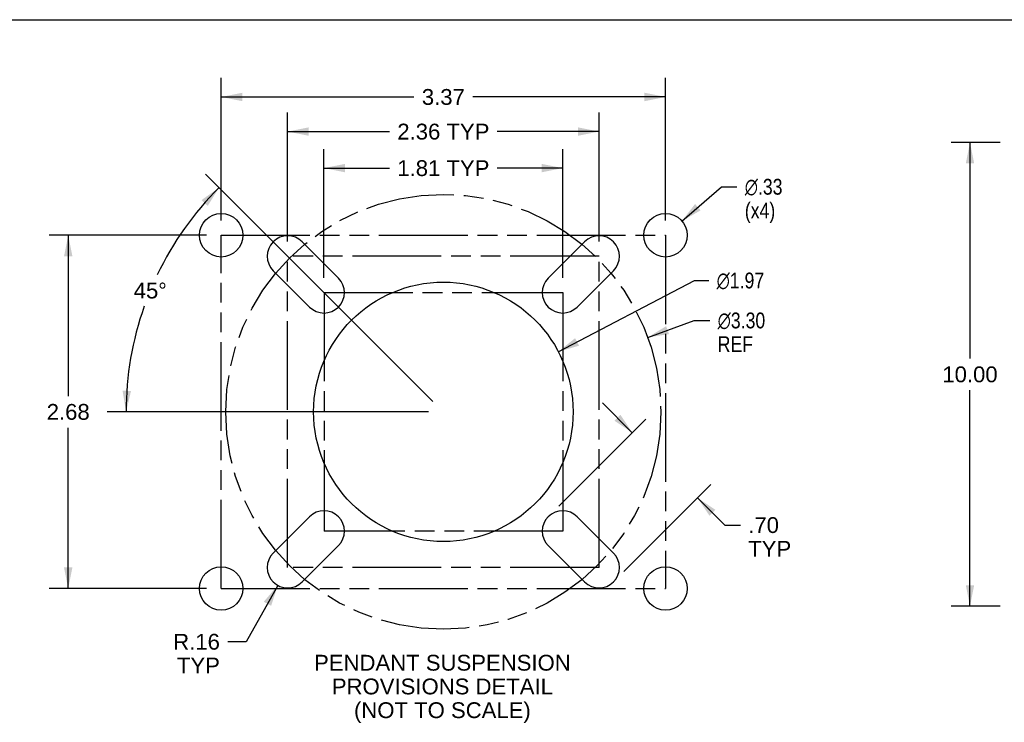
# Model space of a CAD drawing. Header units: inches. Extents: x 0 to 77.3, y 0 to 50.
# Tile 29 of 50: x 35.3 to 56.5, y 34.9 to 50. Entities that reach past the tile are written whole.
import ezdxf

# ---------------------------------------------------------------- set-up
doc = ezdxf.new("R2010")
doc.units = ezdxf.units.IN
doc.header["$LTSCALE"] = 4.25
doc.header["$MEASUREMENT"] = 0
doc.linetypes.add('PHANTOM', pattern=[0.8, 0.45, -0.05, 0.1, -0.05, 0.1, -0.05])
doc.layers.get('0').update_dxf_attribs({"linetype": 'CONTINUOUS'})
doc.layers.add('DEFAULT_3', color=7, linetype='PHANTOM')
doc.layers.add('DIMENSIONS', color=7, linetype='CONTINUOUS')
doc.styles.get("Standard").update_dxf_attribs({"font": 'arial.ttf'})
doc.styles.add('TEXTSTYLE_1', font='gdt', dxfattribs={"width": 0.8})
doc.dimstyles.new('DIMSTYLE_1', dxfattribs={"dimtxt": 0.340909, "dimasz": 0.454545, "dimexe": 0.09, "dimexo": 0.07, "dimgap": 0.09, "dimtad": 0, "dimtih": 1, "dimtoh": 1, "dimlfac": 0.352, "dimzin": 4, "dimdsep": 46, "dimtxsty": 'Standard', "dimblk": '_FILLED', "dimblk1": '_FILLED', "dimblk2": '_FILLED', "dimcen": 0.09, "dimadec": 3, "dimazin": 1, "dimtfac": 1, "dimtdec": 3, "dimtofl": 0, "dimtmove": 0, "dimatfit": 1, "dimldrblk": '_FILLED', "dimfxl": 0, "dimtolj": 1, "dimtzin": 4, "dimarcsym": 0})
doc.dimstyles.new('DIMSTYLE_2', dxfattribs={"dimtxt": 0.340909, "dimasz": 0.454545, "dimexe": 0.09, "dimexo": 0.07, "dimgap": 0.0375, "dimtad": 0, "dimtih": 1, "dimtoh": 1, "dimdec": 5, "dimlfac": 0.352, "dimzin": 4, "dimdsep": 46, "dimtxsty": 'Standard', "dimblk": '_FILLED', "dimblk1": '_FILLED', "dimblk2": '_FILLED', "dimcen": 0.09, "dimadec": 3, "dimazin": 1, "dimtfac": 1, "dimtdec": 3, "dimtofl": 0, "dimtmove": 0, "dimatfit": 3, "dimldrblk": '_FILLED', "dimfxl": 0, "dimtolj": 1, "dimtzin": 4, "dimarcsym": 0})
doc.dimstyles.new('DIMSTYLE_3', dxfattribs={"dimtxt": 0.340909, "dimasz": 0.454545, "dimexe": 0.09, "dimexo": 0.07, "dimgap": 0.0375, "dimtad": 0, "dimtih": 1, "dimtoh": 1, "dimzin": 4, "dimdsep": 46, "dimtxsty": 'Standard', "dimblk": '_FILLED', "dimblk1": '_FILLED', "dimblk2": '_FILLED', "dimcen": 0.09, "dimadec": 3, "dimazin": 1, "dimtfac": 1, "dimtdec": 3, "dimtofl": 0, "dimtmove": 0, "dimatfit": 3, "dimldrblk": '_FILLED', "dimfxl": 0, "dimtolj": 1, "dimtzin": 4, "dimarcsym": 0})
doc.dimstyles.new('DIMSTYLE_4', dxfattribs={"dimtxt": 0.340909, "dimasz": 0.454545, "dimexe": 0.09, "dimexo": 0.07, "dimgap": 0.0375, "dimtad": 0, "dimtih": 1, "dimtoh": 1, "dimlfac": 0.352, "dimzin": 4, "dimdsep": 46, "dimtxsty": 'Standard', "dimblk": '_FILLED', "dimblk1": '_FILLED', "dimblk2": '_FILLED', "dimcen": 0.09, "dimadec": 3, "dimazin": 1, "dimtfac": 1, "dimtdec": 3, "dimtofl": 0, "dimtmove": 0, "dimatfit": 3, "dimldrblk": '_FILLED', "dimfxl": 0, "dimtolj": 1, "dimtzin": 4, "dimarcsym": 0})
doc.dimstyles.new('DIMSTYLE_5', dxfattribs={"dimtxt": 0.340909, "dimasz": 0.454545, "dimexe": 0.09, "dimexo": 0.07, "dimgap": 0.09, "dimtad": 0, "dimtih": 1, "dimtoh": 1, "dimlfac": 0.352, "dimzin": 4, "dimdsep": 46, "dimtxsty": 'Standard', "dimblk": '_FILLED', "dimblk1": '_FILLED', "dimblk2": '_FILLED', "dimcen": 0.09, "dimadec": 3, "dimazin": 1, "dimtfac": 1, "dimtdec": 3, "dimtofl": 0, "dimtmove": 0, "dimatfit": 3, "dimldrblk": '_FILLED', "dimfxl": 0, "dimtolj": 1, "dimtzin": 4, "dimarcsym": 0})

# ---------------------------------------------------------------- blocks, each defined once
blk = doc.blocks.new('_FILLED')
at = {"color": 0, "linetype": 'ByBlock'}
blk.add_solid([(0, 0), (-1, 0.2), (-1, -0.2)], dxfattribs=at)
blk = doc.blocks.new('*D1')
at = {"layer": 'DIMENSIONS', "color": 2, "linetype": 'Continuous'}
for p, q in [((46.924, 42.842), (49.857, 44.377)), ((49.857, 44.377), (50.165, 44.377))]:
    blk.add_line(p, q, dxfattribs=at)
at = {"layer": 'DIMENSIONS', "color": 2, "linetype": 'Continuous', "xscale": 0.4545454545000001, "yscale": 0.4545454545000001, "zscale": 0.4545454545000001, "rotation": 207.626917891}
blk.add_blockref('_FILLED', (46.924, 42.842), dxfattribs=at)
at = {"layer": 'DIMENSIONS', "color": 2, "linetype": 'Continuous', "insert": (50.336, 44.548), "char_height": 0.34091, "width": 1.38096, "attachment_point": 1, "line_spacing_factor": 0.9, "style": 'TEXTSTYLE_1'}
blk.add_mtext('{\\fgdt;n}\\fArial;1.97', dxfattribs=at)
blk = doc.blocks.new('*D2')
at = {"layer": 'DIMENSIONS', "color": 2, "linetype": 'Continuous'}
for p, q in [((44.222, 41.771), (39.324, 46.669)), ((44.129, 41.546), (37.202, 41.546))]:
    blk.add_line(p, q, dxfattribs=at)
for start, end in [(135, 154.3703), (160.5604, 180)]:
    blk.add_arc((44.447, 41.546), 6.836, start, end, dxfattribs=at)
for points in [[(39.369, 45.985), (39.613, 46.379), (39.236, 46.11)], [(37.535, 42.003), (37.611, 41.546), (37.717, 41.997)]]:
    blk.add_solid(points, dxfattribs=at)
at = {"layer": 'DIMENSIONS', "color": 2, "linetype": 'Continuous', "insert": (38.131, 44.332), "char_height": 0.34091, "width": 0.75701, "attachment_point": 2, "line_spacing_factor": 0.9}
blk.add_mtext('45\\fgdt;{\\fgdt;~}', dxfattribs=at)
blk = doc.blocks.new('*D4')
at = {"layer": 'DIMENSIONS', "color": 2, "linetype": 'Continuous'}
for p, q in [((56.444, 47.355), (55.385, 47.355)), ((55.794, 47.355), (55.794, 42.696)), ((55.794, 37.355), (55.794, 42.014)), ((56.444, 37.355), (55.385, 37.355))]:
    blk.add_line(p, q, dxfattribs=at)
at = {"layer": 'DIMENSIONS', "color": 2, "linetype": 'Continuous', "xscale": 0.4545454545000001, "yscale": 0.4545454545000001, "zscale": 0.4545454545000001}
for p, rotation in [((55.794, 47.355), 90), ((55.794, 37.355), 270)]:
    blk.add_blockref('_FILLED', p, dxfattribs=dict(at, rotation=rotation))
at = {"layer": 'DIMENSIONS', "color": 2, "linetype": 'Continuous', "insert": (55.794, 42.525), "char_height": 0.3409, "width": 1.19128, "attachment_point": 2, "line_spacing_factor": 0.9}
blk.add_mtext('10.00', dxfattribs=at)
blk = doc.blocks.new('*D15')
at = {"layer": 'DIMENSIONS', "color": 2, "linetype": 'Continuous'}
for p, q in [((48.518, 41.097), (47.875, 41.74)), ((46.932, 39.511), (48.807, 41.386)), ((48.338, 38.105), (50.213, 39.98)), ((49.924, 39.691), (50.509, 39.106)), ((50.509, 39.106), (50.846, 39.106))]:
    blk.add_line(p, q, dxfattribs=at)
at = {"layer": 'DIMENSIONS', "color": 2, "linetype": 'Continuous', "xscale": 0.4545454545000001, "yscale": 0.4545454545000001, "zscale": 0.4545454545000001}
for p, rotation in [((48.518, 41.097), 315), ((49.924, 39.691), 135)]:
    blk.add_blockref('_FILLED', p, dxfattribs=dict(at, rotation=rotation))
at = {"layer": 'DIMENSIONS', "color": 2, "linetype": 'Continuous', "insert": (51.016, 39.276), "char_height": 0.3409, "width": 0.92388, "attachment_point": 1, "line_spacing_factor": 0.9}
blk.add_mtext('.70\\PTYP', dxfattribs=at)
blk = doc.blocks.new('*D16')
at = {"layer": 'DIMENSIONS', "color": 2, "linetype": 'Continuous'}
for p, q in [((48.851, 43.152), (49.853, 43.517)), ((49.853, 43.517), (50.188, 43.517))]:
    blk.add_line(p, q, dxfattribs=at)
at = {"layer": 'DIMENSIONS', "color": 2, "linetype": 'Continuous', "xscale": 0.4545454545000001, "yscale": 0.4545454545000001, "zscale": 0.4545454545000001, "rotation": 200.0343054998}
blk.add_blockref('_FILLED', (48.851, 43.152), dxfattribs=at)
at = {"layer": 'DIMENSIONS', "color": 2, "linetype": 'Continuous', "insert": (50.358, 43.687), "char_height": 0.34091, "width": 1.38096, "attachment_point": 1, "line_spacing_factor": 0.9, "style": 'TEXTSTYLE_1'}
blk.add_mtext('{\\fgdt;n}\\fArial;3.30\\PREF', dxfattribs=at)
blk = doc.blocks.new('*D17')
at = {"layer": 'DIMENSIONS', "color": 2, "linetype": 'Continuous'}
for p, q in [((41.875, 44.435), (41.875, 47.21)), ((47.018, 44.435), (47.018, 47.21)), ((41.875, 46.801), (43.285, 46.801)), ((47.018, 46.801), (45.608, 46.801))]:
    blk.add_line(p, q, dxfattribs=at)
at = {"layer": 'DIMENSIONS', "color": 2, "linetype": 'Continuous', "xscale": 0.4545454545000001, "yscale": 0.4545454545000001, "zscale": 0.4545454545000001, "rotation": 180}
blk.add_blockref('_FILLED', (41.875, 46.801), dxfattribs=at)
at = {"layer": 'DIMENSIONS', "color": 2, "linetype": 'Continuous', "xscale": 0.4545454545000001, "yscale": 0.4545454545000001, "zscale": 0.4545454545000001}
blk.add_blockref('_FILLED', (47.018, 46.801), dxfattribs=at)
at = {"layer": 'DIMENSIONS', "color": 2, "linetype": 'Continuous', "insert": (44.447, 46.971), "char_height": 0.3409, "width": 1.98209, "attachment_point": 2, "line_spacing_factor": 0.9}
blk.add_mtext('1.81 TYP', dxfattribs=at)
blk = doc.blocks.new('*D18')
at = {"layer": 'DIMENSIONS', "color": 2, "linetype": 'Continuous'}
for p, q in [((40.878, 37.806), (40.2, 36.59)), ((40.2, 36.59), (39.802, 36.59))]:
    blk.add_line(p, q, dxfattribs=at)
at = {"layer": 'DIMENSIONS', "color": 2, "linetype": 'Continuous', "xscale": 0.4545454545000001, "yscale": 0.4545454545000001, "zscale": 0.4545454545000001, "rotation": 60.873855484}
blk.add_blockref('_FILLED', (40.878, 37.806), dxfattribs=at)
at = {"layer": 'DIMENSIONS', "color": 2, "linetype": 'Continuous', "insert": (39.632, 36.761), "char_height": 0.3409, "width": 1.00498, "attachment_point": 3, "line_spacing_factor": 0.9}
blk.add_mtext('R.16\\PTYP', dxfattribs=at)
blk = doc.blocks.new('*D20')
at = {"layer": 'DIMENSIONS', "color": 2, "linetype": 'Continuous'}
for p, q in [((41.092, 45.219), (41.092, 47.997)), ((47.802, 45.219), (47.802, 47.997)), ((41.092, 47.588), (43.285, 47.588)), ((47.802, 47.588), (45.608, 47.588))]:
    blk.add_line(p, q, dxfattribs=at)
at = {"layer": 'DIMENSIONS', "color": 2, "linetype": 'Continuous', "xscale": 0.4545454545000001, "yscale": 0.4545454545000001, "zscale": 0.4545454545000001, "rotation": 180}
blk.add_blockref('_FILLED', (41.092, 47.588), dxfattribs=at)
at = {"layer": 'DIMENSIONS', "color": 2, "linetype": 'Continuous', "xscale": 0.4545454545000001, "yscale": 0.4545454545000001, "zscale": 0.4545454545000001}
blk.add_blockref('_FILLED', (47.802, 47.588), dxfattribs=at)
at = {"layer": 'DIMENSIONS', "color": 2, "linetype": 'Continuous', "insert": (44.447, 47.758), "char_height": 0.3409, "width": 1.98209, "attachment_point": 2, "line_spacing_factor": 0.9}
blk.add_mtext('2.36 TYP', dxfattribs=at)
blk = doc.blocks.new('*D21')
at = {"layer": 'DIMENSIONS', "color": 2, "linetype": 'Continuous'}
for p, q in [((39.66, 45.671), (39.66, 48.744)), ((49.234, 45.671), (49.234, 48.744)), ((39.66, 48.334), (43.813, 48.334)), ((49.234, 48.334), (45.08, 48.334))]:
    blk.add_line(p, q, dxfattribs=at)
at = {"layer": 'DIMENSIONS', "color": 2, "linetype": 'Continuous', "xscale": 0.4545454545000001, "yscale": 0.4545454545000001, "zscale": 0.4545454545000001, "rotation": 180}
blk.add_blockref('_FILLED', (39.66, 48.334), dxfattribs=at)
at = {"layer": 'DIMENSIONS', "color": 2, "linetype": 'Continuous', "xscale": 0.4545454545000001, "yscale": 0.4545454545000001, "zscale": 0.4545454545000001}
blk.add_blockref('_FILLED', (49.234, 48.334), dxfattribs=at)
at = {"layer": 'DIMENSIONS', "color": 2, "linetype": 'Continuous', "insert": (44.447, 48.505), "char_height": 0.3409, "width": 0.92641, "attachment_point": 2, "line_spacing_factor": 0.9}
blk.add_mtext('3.37', dxfattribs=at)
blk = doc.blocks.new('*D22')
at = {"layer": 'DIMENSIONS', "color": 2, "linetype": 'Continuous'}
for p, q in [((49.587, 45.66), (50.437, 46.399)), ((50.437, 46.399), (50.772, 46.399))]:
    blk.add_line(p, q, dxfattribs=at)
at = {"layer": 'DIMENSIONS', "color": 2, "linetype": 'Continuous', "xscale": 0.4545454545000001, "yscale": 0.4545454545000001, "zscale": 0.4545454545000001, "rotation": 221.0094031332}
blk.add_blockref('_FILLED', (49.587, 45.66), dxfattribs=at)
at = {"layer": 'DIMENSIONS', "color": 2, "linetype": 'Continuous', "insert": (50.942, 46.569), "char_height": 0.34091, "width": 1.11609, "attachment_point": 1, "line_spacing_factor": 0.9, "style": 'TEXTSTYLE_1'}
blk.add_mtext('{\\fgdt;n}\\fArial;.33\\P(x4)', dxfattribs=at)
blk = doc.blocks.new('*D23')
at = {"layer": 'DIMENSIONS', "color": 2, "linetype": 'Continuous'}
for p, q in [((39.342, 45.353), (35.955, 45.353)), ((36.364, 45.353), (36.364, 41.887)), ((36.364, 37.739), (36.364, 41.205)), ((39.342, 37.739), (35.955, 37.739))]:
    blk.add_line(p, q, dxfattribs=at)
at = {"layer": 'DIMENSIONS', "color": 2, "linetype": 'Continuous', "xscale": 0.4545454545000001, "yscale": 0.4545454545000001, "zscale": 0.4545454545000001}
for p, rotation in [((36.364, 45.353), 90), ((36.364, 37.739), 270)]:
    blk.add_blockref('_FILLED', p, dxfattribs=dict(at, rotation=rotation))
at = {"layer": 'DIMENSIONS', "color": 2, "linetype": 'Continuous', "insert": (36.364, 41.716), "char_height": 0.3409, "width": 0.92641, "attachment_point": 2, "line_spacing_factor": 0.9}
blk.add_mtext('2.68', dxfattribs=at)

msp = doc.modelspace()

# ---------------------------------------------------------------- linework, layer by layer
at = {"color": 7, "linetype": 'Continuous'}
msp.add_line((0, 50), (77.272727, 50), dxfattribs=at)
at = {"color": 3, "linetype": 'Continuous'}
for p, q in [((41.403425, 45.211822), (42.186867, 44.42838)), ((46.706726, 44.42838), (47.490168, 45.211822)), ((41.564131, 43.805643), (40.780689, 44.589086)), ((48.112904, 44.589086), (47.329462, 43.805643)), ((40.780689, 38.502343), (41.564131, 39.285785)), ((47.329462, 39.285785), (48.112904, 38.502343)), ((42.186867, 38.663049), (41.403425, 37.879606)), ((47.490168, 37.879606), (46.706726, 38.663049))]:
    msp.add_line(p, q, dxfattribs=at)
for centre, radius in [((39.659865, 45.352532), 0.46875), ((49.233729, 45.352532), 0.46875), ((44.446797, 41.545714), 2.796165), ((39.659865, 37.738896), 0.46875), ((49.233729, 37.738896), 0.46875)]:
    msp.add_circle(centre, radius, dxfattribs=at)
for centre, start, end in [((41.092057, 44.900454), 45, 225), ((47.801536, 44.900454), 315, 135), ((41.875499, 44.117011), 225, 45), ((47.018094, 44.117011), 135, 315), ((41.875499, 38.974417), 315, 135), ((47.018094, 38.974417), 45, 225), ((41.092057, 38.190975), 135, 315), ((47.801536, 38.190975), 225, 45)]:
    msp.add_arc(centre, 0.440341, start, end, dxfattribs=at)
at = {"layer": 'DEFAULT_3', "color": 8, "linetype": 'PHANTOM'}
for p, q in [((39.659865, 37.738896), (39.659865, 45.352532)), ((39.659865, 45.352532), (49.233729, 45.352532)), ((49.233729, 45.352532), (49.233729, 37.738896)), ((41.092057, 38.190975), (41.092057, 44.900454)), ((47.801536, 44.900454), (41.092057, 44.900454)), ((47.801536, 38.190975), (47.801536, 44.900454)), ((41.875499, 44.117011), (41.875499, 38.974417)), ((41.875499, 44.117011), (47.018094, 44.117011)), ((47.018094, 44.117011), (47.018094, 38.974417)), ((47.018094, 38.974417), (41.875499, 38.974417)), ((47.801536, 38.190975), (41.092057, 38.190975)), ((39.659865, 37.738896), (49.233729, 37.738896))]:
    msp.add_line(p, q, dxfattribs=at)
msp.add_circle((44.446797, 41.545714), 4.6875, dxfattribs=at)

# ---------------------------------------------------------------- texts
at = {"layer": 'DIMENSIONS', "color": 2, "linetype": 'Continuous', "insert": (44.425937, 36.308593), "char_height": 0.34090909, "width": 5.51917878, "attachment_point": 2, "line_spacing_factor": 0.9}
msp.add_mtext('PENDANT SUSPENSION\\PPROVISIONS DETAIL\\P(NOT TO SCALE)', dxfattribs=at)

# ---------------------------------------------------------------- dimensions: what is measured, and where the dimension line sits
at = {"layer": 'DIMENSIONS', "color": 2, "linetype": 'Continuous'}
dim = msp.add_linear_dim(base=(49.233729, 48.334484), p1=(39.659865, 45.600714), p2=(49.233729, 45.600714), dimstyle='DIMSTYLE_4', dxfattribs=at)
dim.commit()
dim.dimension.update_dxf_attribs({"geometry": '*D21', "text_midpoint": (44.446354, 48.332583), "dimtype": 160})
for base, p1, p2, angle, text, picture, middle in [((41.092057, 47.587722), (47.801536, 45.148635), (41.092057, 45.148635), 180, '<> TYP', '*D20', (44.446797, 47.587722)), ((48.517782, 41.09684), (48.288395, 38.055098), (46.882217, 39.461276), 135, '<>\\PTYP', '*D15', (51.477895, 38.850041))]:
    dim = msp.add_linear_dim(base=base, p1=p1, p2=p2, angle=angle, text=text, dimstyle='DIMSTYLE_4', dxfattribs=at)
    dim.commit()
    dim.dimension.update_dxf_attribs({"geometry": picture, "text_midpoint": middle, "dimtype": 160})
for base, p1, p2, angle, dimstyle, picture, middle in [((55.794336, 47.354909), (56.514263, 37.354909), (56.514263, 47.354909), 90, 'DIMSTYLE_3', '*D4', (55.808819, 42.35301)), ((36.364007, 37.738896), (39.411683, 45.352532), (39.411683, 37.738896), 270, 'DIMSTYLE_4', '*D23', (36.359129, 41.543813))]:
    dim = msp.add_linear_dim(base=base, p1=p1, p2=p2, angle=angle, dimstyle=dimstyle, dxfattribs=at)
    dim.commit()
    dim.dimension.update_dxf_attribs({"geometry": picture, "text_midpoint": middle, "dimtype": 160})
dim = msp.add_linear_dim(base=(47.018094, 46.800929), p1=(41.875499, 44.365193), p2=(47.018094, 44.365193), text='<> TYP', dimstyle='DIMSTYLE_4', dxfattribs=at)
dim.commit()
dim.dimension.update_dxf_attribs({"geometry": '*D17', "text_midpoint": (44.446797, 46.800929), "dimtype": 160})
dim = msp.add_angular_dim_2l(base=(38.131218, 44.161713), line1=((44.319643, 41.672868), (44.271306, 41.721205)), line2=((44.266974, 41.545714), (44.198615, 41.545714)), dimstyle='DIMSTYLE_2', dxfattribs=at)
dim.commit()
dim.dimension.update_dxf_attribs({"geometry": '*D2', "text_midpoint": (38.131218, 44.161713), "dimtype": 162})
for p1, p2, text, picture, middle in [((49.587448, 45.660118), (48.880009, 45.044947), '%%c<>\\P(x4)', '*D22', (51.500245, 46.143018)), ((46.924159, 42.84233), (41.969434, 40.249098), '%%c<>', '*D1', (51.026239, 44.377482)), ((48.850645, 43.151571), (40.042948, 39.939858), '%%c<>\\PREF', '*D16', (51.048693, 43.261331))]:
    dim = msp.add_diameter_dim_2p(p1=p1, p2=p2, text=text, dimstyle='DIMSTYLE_1', override={"dimpost": '<>'}, dxfattribs=at)
    dim.commit()
    dim.dimension.update_dxf_attribs({"geometry": picture, "text_midpoint": middle, "dimtype": 163})
dim = msp.add_radius_dim(center=(41.0920572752, 38.1909745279), mpoint=(40.877728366, 37.8063146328), text='R<>\\PTYP', dimstyle='DIMSTYLE_5', override={"dimpost": '<>'}, dxfattribs=at)
dim.commit()
dim.dimension.update_dxf_attribs({"geometry": '*D18', "text_midpoint": (39.1295246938, 36.3346586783), "dimtype": 164})

doc.saveas('drawing.dxf')
